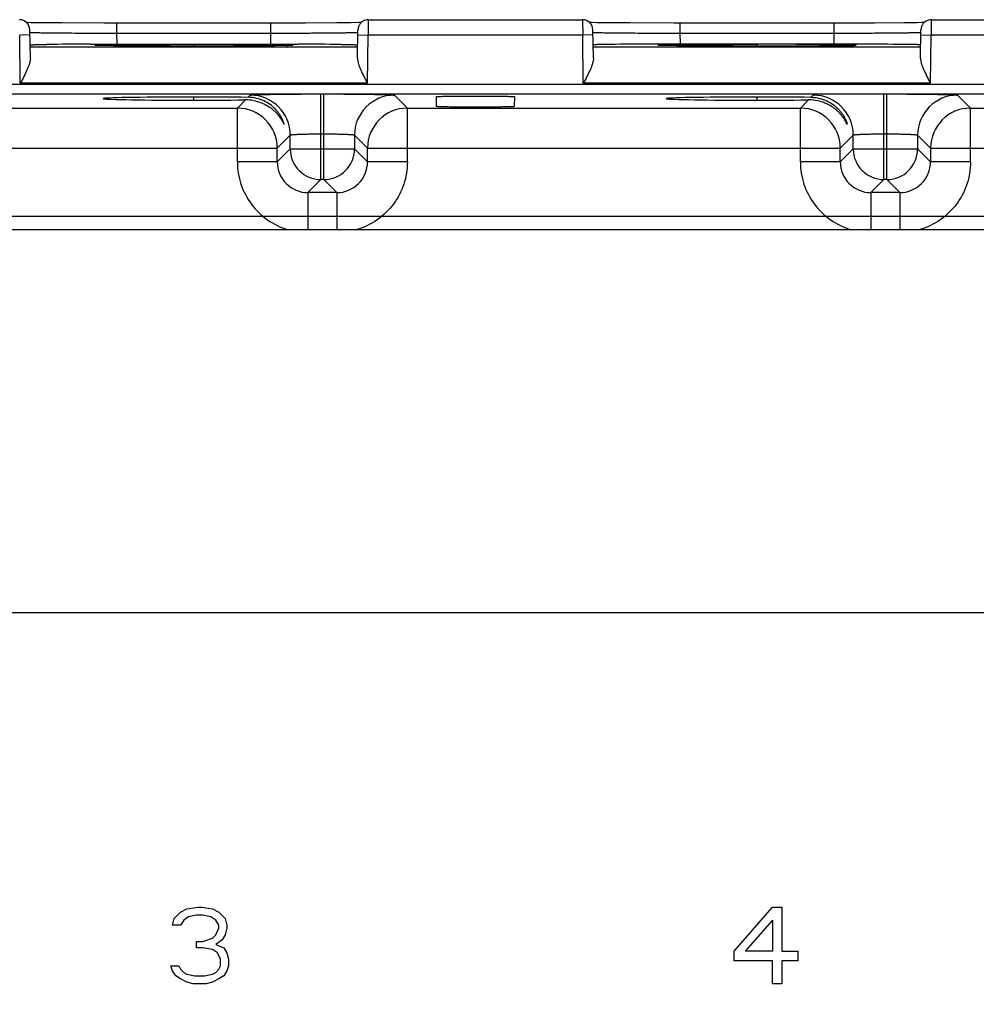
# Model space of a CAD drawing. Header units: inches. Extents: x 0 to 34, y 0 to 22.
# Tile 48 of 68: x 14.2 to 16.1, y 16.3 to 18.2. Entities that reach past the tile are written whole.
import ezdxf

# ---------------------------------------------------------------- set-up
doc = ezdxf.new("R2010")
doc.units = ezdxf.units.IN
doc.header["$LTSCALE"] = 1.87
doc.header["$MEASUREMENT"] = 0
doc.layers.get('0').update_dxf_attribs({"linetype": 'CONTINUOUS'})
doc.layers.add('DIMENSIONS', color=7, linetype='CONTINUOUS')
doc.styles.get("Standard").update_dxf_attribs({"font": 'txt', "width": 0.8})
doc.dimstyles.new('DIMSTYLE_1', dxfattribs={"dimtxt": 0.125, "dimasz": 0.18, "dimexe": 0.18, "dimexo": 0.0625, "dimgap": 0.09, "dimtad": 0, "dimtih": 1, "dimtoh": 1, "dimzin": 4, "dimdsep": 46, "dimtxsty": 'STANDARD', "dimblk": '_FILLED', "dimblk1": '_FILLED', "dimblk2": '_FILLED', "dimcen": 0.09, "dimadec": 0, "dimazin": 0, "dimtp": 0.01, "dimtm": 0.01, "dimtfac": 1, "dimtofl": 0, "dimtmove": 0, "dimatfit": 3, "dimldrblk": '_FILLED', "dimfxl": 1, "dimtolj": 1, "dimtzin": 4, "dimarcsym": 0})

# ---------------------------------------------------------------- blocks, each defined once
blk = doc.blocks.new('*D28')
at = {"layer": 'DIMENSIONS', "color": 2, "linetype": 'CONTINUOUS'}
blk.add_line((11.6309, 17.8466), (22.5948, 17.8466), dxfattribs=at)
at = {"layer": 'DIMENSIONS', "color": 2, "linetype": 'CONTINUOUS', "insert": (22.6573, 17.9091), "char_height": 0.125, "width": 1.125, "attachment_point": 1, "line_spacing_factor": 0.9}
blk.add_mtext('3.07{\\Ftxt.shx;\\W1.000000;\\H0.125000; }[77.9]', dxfattribs=at)
blk = doc.blocks.new('_FILLED')
at = {"color": 0, "linetype": 'BYBLOCK'}
blk.add_solid([(0, 0), (-1, 0.174), (-1, -0.174)], dxfattribs=at)

msp = doc.modelspace()

# ---------------------------------------------------------------- linework, layer by layer
at = {"color": 7, "linetype": 'CONTINUOUS'}
for p, q in [((14.2845, 18.2248), (14.2666, 18.225)), ((14.3265, 18.2244), (14.2845, 18.2248)), ((14.4085, 18.2242), (14.3265, 18.2244)), ((14.8021, 18.2243), (14.4085, 18.2242)), ((14.4338, 18.2045), (14.4338, 18.2242)), ((14.7346, 18.2045), (14.7346, 18.2242)), ((14.8634, 18.2246), (14.8021, 18.2243)), ((14.8913, 18.2249), (14.8634, 18.2246)), ((14.9057, 18.2251), (14.8913, 18.2249)), ((14.9117, 18.2252), (14.9057, 18.2251)), ((14.9247, 18.2308), (14.9245, 18.2008)), ((14.9247, 18.2308), (15.3437, 18.2308)), ((15.3437, 18.2308), (15.3439, 18.2008)), ((15.3619, 18.2251), (15.3566, 18.2252)), ((15.3719, 18.2249), (15.3619, 18.2251)), ((15.3916, 18.2247), (15.3719, 18.2249)), ((15.4367, 18.2244), (15.3916, 18.2247)), ((15.5218, 18.2242), (15.4367, 18.2244)), ((15.9139, 18.2243), (15.5218, 18.2242)), ((15.5338, 18.2242), (15.5338, 18.2045)), ((15.8346, 18.2242), (15.8346, 18.2045)), ((15.9714, 18.2247), (15.9139, 18.2243)), ((15.9966, 18.2249), (15.9714, 18.2247)), ((16.0057, 18.2251), (15.9966, 18.2249)), ((16.0117, 18.2252), (16.0057, 18.2251)), ((16.0247, 18.2308), (16.0245, 18.2008)), ((16.0247, 18.2308), (16.4437, 18.2308)), ((14.2647, 18.1559), (14.2637, 18.2112)), ((14.4342, 18.1831), (14.4338, 18.2045)), ((14.4338, 18.2045), (14.7346, 18.2045)), ((14.7342, 18.1831), (14.7346, 18.2045)), ((14.9037, 18.1559), (14.9047, 18.2112)), ((15.3647, 18.1559), (15.3637, 18.2112)), ((15.5338, 18.2045), (15.5342, 18.1831)), ((15.5338, 18.2045), (15.8346, 18.2045)), ((15.8346, 18.2045), (15.8342, 18.1831)), ((16.0037, 18.1559), (16.0047, 18.2112)), ((14.2639, 18.2012), (14.2439, 18.2008)), ((14.2447, 18.1069), (14.2439, 18.2008)), ((14.9045, 18.2012), (14.9245, 18.2008)), ((14.9237, 18.2008), (14.9229, 18.1069)), ((15.3439, 18.2008), (14.9237, 18.2008)), ((15.3639, 18.2012), (15.3439, 18.2008)), ((15.3447, 18.1069), (15.3439, 18.2008)), ((16.0045, 18.2012), (16.0245, 18.2008)), ((16.0237, 18.2008), (16.0229, 18.1069)), ((16.4439, 18.2008), (16.0237, 18.2008)), ((14.9041, 18.1769), (14.2643, 18.1769)), ((14.3815, 18.183), (14.3927, 18.183)), ((14.3927, 18.183), (14.4051, 18.1831)), ((14.4148, 18.1803), (14.4042, 18.1805)), ((14.4051, 18.1831), (14.4342, 18.1831)), ((14.4289, 18.1801), (14.4148, 18.1803)), ((14.4679, 18.1797), (14.4289, 18.1801)), ((14.4342, 18.1831), (14.7342, 18.1831)), ((14.5394, 18.1794), (14.4679, 18.1797)), ((14.6345, 18.1794), (14.5394, 18.1794)), ((14.5842, 18.1828), (14.5842, 18.1794)), ((14.7066, 18.1798), (14.6345, 18.1794)), ((14.7422, 18.1801), (14.7066, 18.1798)), ((14.7342, 18.1831), (14.7633, 18.1831)), ((14.7642, 18.1805), (14.7418, 18.1801)), ((14.7569, 18.1803), (14.7422, 18.1801)), ((14.7642, 18.1805), (14.7569, 18.1803)), ((14.7633, 18.1831), (14.776, 18.183)), ((14.7697, 18.1806), (14.7642, 18.1805)), ((14.7693, 18.1806), (14.7683, 18.1806)), ((14.776, 18.183), (14.7869, 18.183)), ((16.0041, 18.1769), (15.3643, 18.1769)), ((15.4927, 18.183), (15.4816, 18.183)), ((15.5051, 18.1831), (15.4927, 18.183)), ((15.5148, 18.1803), (15.5042, 18.1805)), ((15.5342, 18.1831), (15.5051, 18.1831)), ((15.5344, 18.18), (15.5148, 18.1803)), ((15.8342, 18.1831), (15.5342, 18.1831)), ((15.5679, 18.1797), (15.5344, 18.18)), ((15.6394, 18.1794), (15.5679, 18.1797)), ((15.7345, 18.1794), (15.6394, 18.1794)), ((15.6842, 18.1828), (15.6842, 18.1794)), ((15.8066, 18.1798), (15.7345, 18.1794)), ((15.8422, 18.1801), (15.8066, 18.1798)), ((15.8633, 18.1831), (15.8342, 18.1831)), ((15.8646, 18.1817), (15.8414, 18.1821)), ((15.8414, 18.1801), (15.8681, 18.1805)), ((15.8569, 18.1803), (15.8422, 18.1801)), ((15.8642, 18.1805), (15.8569, 18.1803)), ((15.876, 18.183), (15.8633, 18.1831)), ((15.8697, 18.1806), (15.8642, 18.1805)), ((15.8681, 18.1805), (15.8691, 18.1806)), ((15.8867, 18.183), (15.876, 18.183)), ((11.9519, 18.1048), (20.5329, 18.1048)), ((14.9229, 18.1069), (14.2447, 18.1069)), ((16.0229, 18.1069), (15.3447, 18.1069)), ((11.9519, 18.0858), (20.5329, 18.0858)), ((14.5842, 18.0735), (14.5842, 18.0797)), ((14.6852, 18.0741), (14.6691, 18.0579)), ((14.6944, 18.0833), (14.6902, 18.0791)), ((14.8324, 17.9183), (14.8324, 18.0857)), ((14.838, 17.9183), (14.838, 18.0857)), ((15.0013, 18.0579), (14.976, 18.0833)), ((15.0582, 18.0612), (15.058, 18.0804)), ((15.2104, 18.0804), (15.2102, 18.0612)), ((15.6842, 18.0797), (15.6842, 18.0735)), ((15.7852, 18.0741), (15.7691, 18.0579)), ((15.7944, 18.0833), (15.7902, 18.0791)), ((15.9324, 17.9183), (15.9324, 18.0857)), ((15.938, 17.9183), (15.938, 18.0857)), ((16.1013, 18.0579), (16.076, 18.0833)), ((13.9013, 18.0579), (14.6691, 18.0579)), ((14.6691, 17.9529), (14.6691, 18.0579)), ((15.0013, 17.9529), (15.0013, 18.0579)), ((15.0013, 18.0579), (15.7691, 18.0579)), ((15.7691, 17.9529), (15.7691, 18.0579)), ((16.1013, 18.0579), (16.8691, 18.0579)), ((16.1013, 17.9529), (16.1013, 18.0579)), ((14.747, 17.98), (14.7724, 18.0053)), ((14.7724, 17.9783), (14.7724, 18.0053)), ((14.8324, 18.0077), (14.838, 18.0077)), ((14.898, 18.0053), (14.898, 17.9783)), ((14.898, 18.0053), (14.9233, 17.98)), ((15.847, 17.98), (15.8724, 18.0053)), ((15.8724, 17.9783), (15.8724, 18.0053)), ((15.9324, 18.0077), (15.938, 18.0077)), ((15.998, 18.0053), (15.998, 17.9783)), ((15.998, 18.0053), (16.0233, 17.98)), ((13.8233, 17.98), (14.747, 17.98)), ((14.747, 17.9529), (14.747, 17.98)), ((14.7724, 17.9783), (14.747, 17.9529)), ((14.7724, 17.9783), (14.898, 17.9783)), ((14.9233, 17.9529), (14.898, 17.9783)), ((14.9233, 17.9529), (14.9233, 17.98)), ((14.9233, 17.98), (15.847, 17.98)), ((15.847, 17.9529), (15.847, 17.98)), ((15.8724, 17.9783), (15.847, 17.9529)), ((15.8724, 17.9783), (15.998, 17.9783)), ((16.0233, 17.9529), (15.998, 17.9783)), ((16.0233, 17.98), (16.947, 17.98)), ((16.0233, 17.98), (16.0233, 17.9529)), ((14.747, 17.9529), (14.6691, 17.9529)), ((15.0013, 17.9529), (14.9233, 17.9529)), ((15.847, 17.9529), (15.7691, 17.9529)), ((16.1013, 17.9529), (16.0233, 17.9529)), ((14.807, 17.8929), (14.8324, 17.9183)), ((14.838, 17.9183), (14.8324, 17.9183)), ((14.838, 17.9183), (14.8633, 17.8929)), ((15.907, 17.8929), (15.9324, 17.9183)), ((15.938, 17.9183), (15.9324, 17.9183)), ((15.938, 17.9183), (15.9633, 17.8929)), ((14.807, 17.8929), (14.807, 17.8206)), ((14.8633, 17.8929), (14.807, 17.8929)), ((14.8633, 17.8929), (14.8633, 17.8206)), ((15.9633, 17.8929), (15.907, 17.8929)), ((15.907, 17.8929), (15.907, 17.8206)), ((15.9633, 17.8929), (15.9633, 17.8206)), ((12.1231, 17.8206), (20.3656, 17.8206)), ((12.1231, 17.0726), (20.3656, 17.0726)), ((14.5581, 16.487), (14.5706, 16.4934)), ((14.5706, 16.4934), (14.5925, 16.4966)), ((14.5925, 16.4966), (14.5988, 16.4966)), ((14.5988, 16.4966), (14.6206, 16.4934)), ((14.6206, 16.4934), (14.6331, 16.487)), ((15.6394, 16.4104), (15.7144, 16.4966)), ((15.7144, 16.4966), (15.7331, 16.4966)), ((15.7331, 16.4966), (15.7331, 16.4104)), ((14.5425, 16.4615), (14.5456, 16.4743)), ((14.5456, 16.4743), (14.5581, 16.487)), ((14.5738, 16.4774), (14.5644, 16.4711)), ((14.5894, 16.4806), (14.5738, 16.4774)), ((14.6019, 16.4806), (14.5894, 16.4806)), ((14.6175, 16.4774), (14.6019, 16.4806)), ((14.6269, 16.4711), (14.6175, 16.4774)), ((14.6331, 16.487), (14.6456, 16.4743)), ((14.6456, 16.4743), (14.6488, 16.4615)), ((14.5581, 16.4615), (14.5425, 16.4615)), ((14.5644, 16.4711), (14.5581, 16.4615)), ((14.6331, 16.4615), (14.6269, 16.4711)), ((14.6269, 16.4423), (14.6331, 16.4551)), ((14.6331, 16.4551), (14.6331, 16.4615)), ((14.6488, 16.4551), (14.6456, 16.4423)), ((14.6488, 16.4615), (14.6488, 16.4551)), ((15.7144, 16.4711), (15.6613, 16.4104)), ((15.7144, 16.4711), (15.7144, 16.4104)), ((14.6019, 16.4296), (14.6206, 16.436)), ((14.6206, 16.436), (14.6269, 16.4423)), ((14.6456, 16.4423), (14.6394, 16.4328)), ((14.5894, 16.4296), (14.6019, 16.4296)), ((14.5894, 16.4168), (14.5894, 16.4296)), ((14.6019, 16.4168), (14.5894, 16.4168)), ((14.6206, 16.4136), (14.6019, 16.4168)), ((14.6394, 16.4328), (14.6269, 16.4232)), ((14.6269, 16.4232), (14.6425, 16.4168)), ((14.6425, 16.4168), (14.6488, 16.4072)), ((14.63, 16.4072), (14.6206, 16.4136)), ((14.6363, 16.3945), (14.63, 16.4072)), ((14.6363, 16.3817), (14.6363, 16.3945)), ((14.6488, 16.4072), (14.6519, 16.3945)), ((14.6519, 16.3945), (14.6519, 16.3817)), ((15.6394, 16.3913), (15.6394, 16.4104)), ((15.7144, 16.4104), (15.6613, 16.4104)), ((15.7331, 16.4104), (15.7644, 16.4104)), ((15.7644, 16.4104), (15.7644, 16.3913)), ((14.5394, 16.3817), (14.555, 16.3817)), ((14.5425, 16.3721), (14.5394, 16.3817)), ((14.555, 16.3817), (14.5581, 16.3753)), ((14.5581, 16.3753), (14.5644, 16.3689)), ((14.6269, 16.3689), (14.6331, 16.3753)), ((14.6331, 16.3753), (14.6363, 16.3817)), ((14.6519, 16.3817), (14.6488, 16.3721)), ((15.7144, 16.3913), (15.6394, 16.3913)), ((15.7144, 16.3466), (15.7144, 16.3913)), ((15.7644, 16.3913), (15.7331, 16.3913)), ((15.7331, 16.3913), (15.7331, 16.3466)), ((14.5488, 16.3625), (14.5425, 16.3721)), ((14.5581, 16.3562), (14.5488, 16.3625)), ((14.5706, 16.3498), (14.5581, 16.3562)), ((14.5644, 16.3689), (14.5706, 16.3657)), ((14.5706, 16.3657), (14.5863, 16.3625)), ((14.5863, 16.3625), (14.605, 16.3625)), ((14.605, 16.3625), (14.6206, 16.3657)), ((14.6206, 16.3657), (14.6269, 16.3689)), ((14.6331, 16.3562), (14.6206, 16.3498)), ((14.6425, 16.3625), (14.6331, 16.3562)), ((14.6488, 16.3721), (14.6425, 16.3625)), ((14.5831, 16.3466), (14.5706, 16.3498)), ((14.6081, 16.3466), (14.5831, 16.3466)), ((14.6206, 16.3498), (14.6081, 16.3466)), ((15.7331, 16.3466), (15.7144, 16.3466))]:
    msp.add_line(p, q, dxfattribs=at)
for points in [[(14.2666, 18.225), (14.2578, 18.2252), (14.2566, 18.2252)], [(14.4042, 18.1805), (14.399, 18.1806), (14.397, 18.1807), (14.3953, 18.1807), (14.394, 18.1808), (14.3932, 18.1808), (14.3931, 18.1808)], [(14.7757, 18.1809), (14.7757, 18.1809), (14.7754, 18.1808), (14.7746, 18.1808), (14.7734, 18.1807), (14.7717, 18.1807), (14.7697, 18.1806)], [(15.5042, 18.1805), (15.499, 18.1806), (15.497, 18.1807), (15.4953, 18.1807), (15.494, 18.1808), (15.4932, 18.1808), (15.4931, 18.1808)], [(15.8757, 18.1809), (15.8757, 18.1809), (15.8754, 18.1808), (15.8746, 18.1808), (15.8734, 18.1807), (15.8717, 18.1807), (15.8697, 18.1806)]]:
    msp.add_lwpolyline(points, dxfattribs=at)
for centre, radius, start, end in [((14.2437, 18.2108), 0.02, 1.0002, 90.0017), ((15.3437, 18.2108), 0.02, 1.0002, 90.0017), ((14.402, 8.2621), 9.9209, 90.11877, 90.60834), ((14.5847, 39.4283), 21.2489, 269.99854, 270.16217), ((14.6057, 32.8832), 14.7038, 270.15272, 270.36597), ((14.6588, 25.1457), 6.9661, 270.33544, 270.68214), ((14.7462, 19.0137), 0.8335, 271.2399, 271.5226), ((14.7664, 8.2632), 9.9198, 89.3916, 89.88122), ((15.5021, 8.2598), 9.9233, 90.11802, 90.60865), ((15.6827, 40.8939), 22.7145, 270.00373, 270.15448), ((15.7, 34.1442), 15.9648, 270.1576, 270.35276), ((15.7466, 26.518), 8.3385, 270.35518, 270.65103), ((15.8663, 8.2597), 9.9233, 89.39135, 89.88198), ((14.6861, 17.9927), 0.0813, 79.662, 90.6881), ((14.6944, 18.0053), 0.078, 0.0214, 89.9789), ((14.976, 18.0053), 0.078, 90.021, 179.979), ((15.7861, 17.993), 0.0811, 87.3648, 90.6921), ((15.7944, 18.0053), 0.078, 0.0214, 89.9789), ((16.076, 18.0053), 0.078, 90.021, 179.979), ((14.669, 17.9799), 0.078, 0.0954, 89.9804), ((15.0014, 17.9799), 0.078, 90.021, 179.979), ((15.769, 17.9799), 0.078, 0.0954, 89.9804), ((16.1014, 17.9799), 0.078, 90.021, 179.979), ((14.8324, 17.9783), 0.06, 180.0209, 269.979), ((14.838, 17.9783), 0.06, 270.0209, 359.979), ((15.9324, 17.9783), 0.06, 180.0209, 269.979), ((15.938, 17.9783), 0.06, 270.0209, 359.979), ((14.807, 17.9529), 0.06, 179.9647, 270.0353), ((14.8634, 17.9529), 0.06, 269.9657, 0.0343), ((15.907, 17.9529), 0.06, 179.9647, 270.0353), ((15.9634, 17.9529), 0.06, 269.9657, 0.0343)]:
    msp.add_arc(centre, radius, start, end, dxfattribs=at)
for centre in [(14.5842, 18.0766), (15.6842, 18.0766)]:
    msp.add_ellipse(centre, major_axis=(0.1771, 0), ratio=0.017455, start_param=0.92934, end_param=5.318939, dxfattribs=at)
for points, knots in [([(14.9247, 18.2308), (14.9213, 18.2308), (14.9143, 18.229), (14.9092, 18.224), (14.9075, 18.221)], [0, 0, 0, 0, 0.500004, 1, 1, 1, 1]), ([(16.0247, 18.2308), (16.0213, 18.2308), (16.0143, 18.229), (16.0092, 18.224), (16.0075, 18.221)], [0, 0, 0, 0, 0.500004, 1, 1, 1, 1]), ([(14.2638, 18.2062), (14.2638, 18.2061), (14.2639, 18.2061), (14.2639, 18.2061), (14.2641, 18.2061), (14.2645, 18.206), (14.2651, 18.206), (14.266, 18.2059), (14.2672, 18.2059), (14.2686, 18.2058), (14.2703, 18.2058), (14.2715, 18.2058), (14.2721, 18.2057)], [0, 0, 0, 0, 0.005016, 0.017296, 0.037297, 0.065075, 0.14396, 0.253854, 0.394589, 0.565985, 0.767852, 1, 1, 1, 1]), ([(14.2721, 18.2057), (14.2755, 18.2056), (14.2836, 18.2055), (14.3042, 18.2052), (14.3371, 18.2049), (14.383, 18.2046), (14.4163, 18.2045), (14.4338, 18.2045)], [0, 0, 0, 0, 0.063186, 0.149393, 0.382026, 0.675124, 1, 1, 1, 1]), ([(14.7346, 18.2045), (14.7455, 18.2045), (14.7671, 18.2046), (14.7983, 18.2047), (14.8231, 18.2049), (14.8414, 18.205), (14.8537, 18.2051), (14.8648, 18.2052), (14.8747, 18.2054), (14.8833, 18.2055), (14.8896, 18.2056), (14.894, 18.2057), (14.8966, 18.2057), (14.8989, 18.2058), (14.9008, 18.2059), (14.9023, 18.2059), (14.9033, 18.206), (14.9039, 18.206), (14.9042, 18.2061), (14.9044, 18.2061), (14.9046, 18.2061), (14.9046, 18.2061)], [0, 0, 0, 0, 0.193338, 0.379742, 0.551557, 0.630009, 0.702509, 0.768388, 0.82698, 0.87771, 0.920145, 0.938123, 0.95387, 0.967346, 0.978528, 0.987399, 0.993942, 0.996336, 0.998143, 0.999362, 1, 1, 1, 1]), ([(14.9075, 18.221), (14.907, 18.2203), (14.9055, 18.2172), (14.9047, 18.2137), (14.9047, 18.2112)], [0, 0, 0, 0, 0.251788, 1, 1, 1, 1]), ([(15.3638, 18.2062), (15.3638, 18.2061), (15.3639, 18.2061), (15.3639, 18.2061), (15.3641, 18.2061), (15.3645, 18.206), (15.3651, 18.206), (15.366, 18.2059), (15.3672, 18.2059), (15.3686, 18.2058), (15.3703, 18.2058), (15.3715, 18.2058), (15.3721, 18.2057)], [0, 0, 0, 0, 0.005016, 0.017296, 0.037297, 0.065075, 0.14396, 0.253854, 0.394589, 0.565985, 0.767852, 1, 1, 1, 1]), ([(15.3721, 18.2057), (15.3755, 18.2056), (15.3836, 18.2055), (15.4042, 18.2052), (15.4371, 18.2049), (15.483, 18.2046), (15.5163, 18.2045), (15.5338, 18.2045)], [0, 0, 0, 0, 0.063186, 0.149393, 0.382026, 0.675124, 1, 1, 1, 1]), ([(15.8346, 18.2045), (15.8455, 18.2045), (15.8671, 18.2046), (15.8983, 18.2047), (15.9231, 18.2049), (15.9414, 18.205), (15.9537, 18.2051), (15.9648, 18.2052), (15.9747, 18.2054), (15.9833, 18.2055), (15.9896, 18.2056), (15.994, 18.2057), (15.9966, 18.2057), (15.9989, 18.2058), (16.0008, 18.2059), (16.0023, 18.2059), (16.0033, 18.206), (16.0039, 18.206), (16.0042, 18.2061), (16.0044, 18.2061), (16.0046, 18.2061), (16.0046, 18.2061)], [0, 0, 0, 0, 0.193338, 0.379742, 0.551557, 0.630009, 0.702509, 0.768388, 0.82698, 0.87771, 0.920145, 0.938123, 0.95387, 0.967346, 0.978528, 0.987399, 0.993942, 0.996336, 0.998143, 0.999362, 1, 1, 1, 1]), ([(16.0075, 18.221), (16.007, 18.2203), (16.0055, 18.2172), (16.0047, 18.2137), (16.0047, 18.2112)], [0, 0, 0, 0, 0.251788, 1, 1, 1, 1]), ([(14.2643, 18.1816), (14.2643, 18.1816), (14.2643, 18.1816), (14.2644, 18.1817), (14.2646, 18.1817), (14.2649, 18.1817), (14.2655, 18.1818), (14.2664, 18.1818), (14.2676, 18.1819), (14.269, 18.182), (14.2707, 18.182), (14.2734, 18.1821), (14.2775, 18.1822), (14.2831, 18.1823), (14.2896, 18.1824), (14.2942, 18.1825), (14.2967, 18.1825)], [0, 0, 0, 0, 0.001334, 0.004465, 0.009551, 0.016617, 0.036705, 0.064732, 0.100677, 0.144513, 0.196212, 0.255745, 0.398031, 0.570318, 0.771382, 1, 1, 1, 1]), ([(14.5842, 18.1794), (14.5764, 18.1794), (14.5608, 18.1794), (14.5378, 18.1794), (14.5155, 18.1795), (14.4941, 18.1796), (14.4741, 18.1797), (14.4558, 18.1798), (14.4393, 18.1799), (14.425, 18.1801), (14.4144, 18.1803), (14.4072, 18.1804), (14.4028, 18.1805), (14.3991, 18.1806), (14.3964, 18.1807), (14.3946, 18.1807), (14.3934, 18.1808), (14.3925, 18.1808), (14.3918, 18.1809), (14.3913, 18.1809), (14.3909, 18.181), (14.3908, 18.181), (14.3906, 18.181), (14.3905, 18.181), (14.3905, 18.1811), (14.3905, 18.1811), (14.3906, 18.1811), (14.3907, 18.1811), (14.3908, 18.1812), (14.3911, 18.1812), (14.3915, 18.1813), (14.3925, 18.1813), (14.3943, 18.1814), (14.3982, 18.1816), (14.4014, 18.1816), (14.4039, 18.1817)], [0, 0, 0, 0, 0.113157, 0.224966, 0.333464, 0.436922, 0.533901, 0.623002, 0.702956, 0.772552, 0.830719, 0.855268, 0.876667, 0.894822, 0.909661, 0.915826, 0.921149, 0.925627, 0.929255, 0.932031, 0.933099, 0.933953, 0.934594, 0.935025, 0.935257, 0.935383, 0.935652, 0.936124, 0.936807, 0.937702, 0.940135, 0.94342, 0.952539, 0.965032, 1, 1, 1, 1]), ([(14.4039, 18.1817), (14.4135, 18.1819), (14.4372, 18.1822), (14.4783, 18.1825), (14.5288, 18.1827), (14.5652, 18.1828), (14.5842, 18.1828)], [0, 0, 0, 0, 0.160066, 0.394776, 0.683334, 1, 1, 1, 1]), ([(14.5842, 18.1828), (14.6136, 18.1828), (14.6556, 18.1827), (14.7079, 18.1824), (14.7308, 18.1822), (14.7411, 18.1821)], [0, 0, 0, 0, 0.561517, 0.802982, 1, 1, 1, 1]), ([(14.7411, 18.1821), (14.7432, 18.182), (14.7473, 18.182), (14.753, 18.1819), (14.7582, 18.1818), (14.7628, 18.1817), (14.7668, 18.1816), (14.7702, 18.1816), (14.7726, 18.1815), (14.7743, 18.1814), (14.7752, 18.1814), (14.7761, 18.1813), (14.7768, 18.1813), (14.7772, 18.1812), (14.7775, 18.1812), (14.7777, 18.1812), (14.7778, 18.1811), (14.7778, 18.1811), (14.7779, 18.1811), (14.7779, 18.181), (14.7778, 18.181), (14.7777, 18.181), (14.7776, 18.181), (14.7774, 18.1809), (14.7769, 18.1809), (14.776, 18.1808), (14.7744, 18.1808), (14.7721, 18.1807), (14.7703, 18.1806), (14.7693, 18.1806)], [0, 0, 0, 0, 0.138683, 0.265334, 0.379581, 0.481056, 0.569388, 0.644218, 0.705318, 0.730678, 0.752557, 0.770939, 0.785811, 0.79716, 0.801511, 0.804981, 0.807573, 0.8093, 0.810219, 0.810778, 0.811957, 0.813974, 0.81686, 0.820625, 0.830799, 0.844496, 0.88242, 0.934294, 1, 1, 1, 1]), ([(14.8717, 18.1825), (14.8742, 18.1825), (14.8788, 18.1824), (14.8853, 18.1823), (14.8909, 18.1822), (14.895, 18.1821), (14.8977, 18.182), (14.8994, 18.182), (14.9008, 18.1819), (14.902, 18.1818), (14.9029, 18.1818), (14.9035, 18.1817), (14.9038, 18.1817), (14.904, 18.1817), (14.9041, 18.1816), (14.9042, 18.1816), (14.9042, 18.1816)], [0, 0, 0, 0, 0.228261, 0.429009, 0.601092, 0.743355, 0.802961, 0.854779, 0.898763, 0.934867, 0.963046, 0.983264, 0.99038, 0.995505, 0.99866, 1, 1, 1, 1]), ([(15.3967, 18.1825), (15.3942, 18.1825), (15.3896, 18.1824), (15.383, 18.1823), (15.3775, 18.1822), (15.3734, 18.1821), (15.3707, 18.182), (15.369, 18.182), (15.3676, 18.1819), (15.3664, 18.1818), (15.3655, 18.1818), (15.3649, 18.1817), (15.3646, 18.1817), (15.3644, 18.1817), (15.3643, 18.1816), (15.3643, 18.1816), (15.3643, 18.1816)], [0, 0, 0, 0, 0.228594, 0.429629, 0.601893, 0.744174, 0.803713, 0.855423, 0.899273, 0.935232, 0.963272, 0.983372, 0.990442, 0.995531, 0.998665, 1, 1, 1, 1]), ([(15.6842, 18.1794), (15.6764, 18.1794), (15.6608, 18.1794), (15.6378, 18.1794), (15.6155, 18.1795), (15.5941, 18.1796), (15.5741, 18.1797), (15.5558, 18.1798), (15.5393, 18.1799), (15.525, 18.1801), (15.5144, 18.1803), (15.5072, 18.1804), (15.5028, 18.1805), (15.4991, 18.1806), (15.4964, 18.1807), (15.4946, 18.1807), (15.4934, 18.1808), (15.4925, 18.1808), (15.4918, 18.1809), (15.4913, 18.1809), (15.4909, 18.181), (15.4908, 18.181), (15.4906, 18.181), (15.4905, 18.181), (15.4905, 18.1811), (15.4905, 18.1811), (15.4906, 18.1811), (15.4907, 18.1811), (15.4908, 18.1812), (15.4911, 18.1812), (15.4915, 18.1813), (15.4925, 18.1813), (15.4943, 18.1814), (15.4982, 18.1816), (15.5014, 18.1816), (15.5039, 18.1817)], [0, 0, 0, 0, 0.113157, 0.224966, 0.333464, 0.436922, 0.533901, 0.623002, 0.702956, 0.772552, 0.830719, 0.855268, 0.876667, 0.894822, 0.909661, 0.915826, 0.921149, 0.925627, 0.929255, 0.932031, 0.933099, 0.933953, 0.934594, 0.935025, 0.935257, 0.935383, 0.935652, 0.936124, 0.936807, 0.937702, 0.940135, 0.94342, 0.952539, 0.965032, 1, 1, 1, 1]), ([(15.5039, 18.1817), (15.5135, 18.1819), (15.5372, 18.1822), (15.5783, 18.1825), (15.6288, 18.1827), (15.6652, 18.1828), (15.6842, 18.1828)], [0, 0, 0, 0, 0.160066, 0.394776, 0.683334, 1, 1, 1, 1]), ([(15.8414, 18.1821), (15.8311, 18.1822), (15.8081, 18.1824), (15.7557, 18.1827), (15.7136, 18.1828), (15.6842, 18.1828)], [0, 0, 0, 0, 0.196733, 0.438143, 1, 1, 1, 1]), ([(15.8691, 18.1806), (15.8698, 18.1806), (15.8712, 18.1806), (15.8732, 18.1807), (15.8748, 18.1808), (15.876, 18.1808), (15.877, 18.1809), (15.8775, 18.181), (15.8778, 18.181), (15.8779, 18.181), (15.8779, 18.1811), (15.8779, 18.1811), (15.8779, 18.1811), (15.8778, 18.1811), (15.8777, 18.1811), (15.8776, 18.1812), (15.8773, 18.1812), (15.8769, 18.1812), (15.8763, 18.1813), (15.8752, 18.1814), (15.8738, 18.1814), (15.8719, 18.1815), (15.8698, 18.1816), (15.8673, 18.1816), (15.8655, 18.1817), (15.8646, 18.1817)], [0, 0, 0, 0, 0.102386, 0.189724, 0.261916, 0.318865, 0.360483, 0.386705, 0.394062, 0.396334, 0.397735, 0.398556, 0.399699, 0.401661, 0.404543, 0.413154, 0.425607, 0.441911, 0.462062, 0.513874, 0.580959, 0.663224, 0.760569, 0.872892, 1, 1, 1, 1]), ([(16.0042, 18.1816), (16.0042, 18.1816), (16.0041, 18.1816), (16.004, 18.1817), (16.0038, 18.1817), (16.0035, 18.1817), (16.0029, 18.1818), (16.002, 18.1818), (16.0008, 18.1819), (15.9994, 18.182), (15.9977, 18.182), (15.995, 18.1821), (15.9909, 18.1822), (15.9853, 18.1823), (15.9788, 18.1824), (15.9742, 18.1825), (15.9717, 18.1825)], [0, 0, 0, 0, 0.001341, 0.004499, 0.009627, 0.016748, 0.036978, 0.065172, 0.101291, 0.145288, 0.197118, 0.256731, 0.398989, 0.571047, 0.771765, 1, 1, 1, 1]), ([(14.2647, 18.1559), (14.2647, 18.1541), (14.2643, 18.1503), (14.2628, 18.1445), (14.2607, 18.1385), (14.2572, 18.1302), (14.2521, 18.1196), (14.2477, 18.1112), (14.2455, 18.1069)], [0, 0, 0, 0, 0.102673, 0.21564, 0.336353, 0.462749, 0.72757, 1, 1, 1, 1]), ([(14.9037, 18.1559), (14.9037, 18.1541), (14.9041, 18.1503), (14.9056, 18.1445), (14.9077, 18.1385), (14.9112, 18.1302), (14.9163, 18.1196), (14.9207, 18.1112), (14.9229, 18.1069)], [0, 0, 0, 0, 0.102673, 0.215635, 0.336335, 0.462732, 0.727565, 1, 1, 1, 1]), ([(15.3647, 18.1559), (15.3647, 18.1541), (15.3643, 18.1503), (15.3628, 18.1445), (15.3607, 18.1385), (15.3572, 18.1302), (15.3521, 18.1196), (15.3477, 18.1112), (15.3455, 18.1069)], [0, 0, 0, 0, 0.102673, 0.21564, 0.336353, 0.462749, 0.72757, 1, 1, 1, 1]), ([(16.0037, 18.1559), (16.0037, 18.1541), (16.0041, 18.1503), (16.0056, 18.1445), (16.0077, 18.1385), (16.0112, 18.1302), (16.0163, 18.1196), (16.0207, 18.1112), (16.0229, 18.1069)], [0, 0, 0, 0, 0.102673, 0.215635, 0.336335, 0.462732, 0.727565, 1, 1, 1, 1]), ([(14.7605, 18.0267), (14.7605, 18.0269), (14.7604, 18.0274), (14.7601, 18.0282), (14.7598, 18.0294), (14.7592, 18.0309), (14.7586, 18.0326), (14.7575, 18.0352), (14.7558, 18.0388), (14.7533, 18.0432), (14.7503, 18.0477), (14.7468, 18.0523), (14.7412, 18.0583), (14.7329, 18.0655), (14.7208, 18.0726), (14.7063, 18.0777), (14.6957, 18.079), (14.6902, 18.0791)], [0, 0, 0, 0, 0.005571, 0.015489, 0.029221, 0.046173, 0.065821, 0.08774, 0.1368, 0.191127, 0.249446, 0.311035, 0.375524, 0.512615, 0.661174, 0.822885, 1, 1, 1, 1]), ([(14.6944, 18.0833), (14.6945, 18.0834), (14.6948, 18.0835), (14.6955, 18.0836), (14.6964, 18.0837), (14.6976, 18.0838), (14.6992, 18.0839), (14.7019, 18.0841), (14.706, 18.0843), (14.7119, 18.0845), (14.7189, 18.0847), (14.7269, 18.0848), (14.736, 18.085), (14.746, 18.0852), (14.7608, 18.0853), (14.7808, 18.0855), (14.8061, 18.0857), (14.8235, 18.0857), (14.8324, 18.0857)], [0, 0, 0, 0, 0.002438, 0.007006, 0.01377, 0.022758, 0.033995, 0.047499, 0.081331, 0.123941, 0.17483, 0.233491, 0.299339, 0.371731, 0.45002, 0.621408, 0.807264, 1, 1, 1, 1]), ([(14.7007, 18.0727), (14.7055, 18.0719), (14.7144, 18.0694), (14.7264, 18.0638), (14.7351, 18.0579), (14.7411, 18.0528), (14.745, 18.0489), (14.7485, 18.045), (14.7515, 18.0411), (14.7537, 18.0379), (14.7553, 18.0355), (14.7563, 18.0338), (14.7572, 18.0321), (14.7581, 18.0307), (14.7588, 18.0294), (14.7593, 18.0284), (14.7596, 18.0278), (14.7598, 18.0274), (14.76, 18.0271), (14.7602, 18.0268), (14.7603, 18.0267), (14.7604, 18.0266), (14.7605, 18.0266), (14.7605, 18.0267), (14.7605, 18.0267)], [0, 0, 0, 0, 0.183192, 0.352058, 0.507979, 0.58133, 0.651551, 0.718429, 0.781579, 0.840282, 0.867604, 0.893342, 0.917195, 0.93879, 0.957743, 0.973629, 0.98026, 0.985929, 0.990573, 0.994132, 0.996577, 0.997962, 0.998677, 1, 1, 1, 1]), ([(14.838, 18.0857), (14.8468, 18.0857), (14.8643, 18.0857), (14.8896, 18.0855), (14.9096, 18.0853), (14.9244, 18.0852), (14.9344, 18.085), (14.9435, 18.0848), (14.9515, 18.0847), (14.9585, 18.0845), (14.9644, 18.0843), (14.9685, 18.0841), (14.9712, 18.0839), (14.9728, 18.0838), (14.974, 18.0837), (14.9749, 18.0836), (14.9755, 18.0835), (14.9759, 18.0834), (14.976, 18.0833)], [0, 0, 0, 0, 0.192733, 0.378587, 0.549974, 0.628263, 0.700655, 0.766502, 0.825162, 0.87605, 0.918659, 0.952492, 0.965997, 0.977234, 0.986224, 0.992989, 0.99756, 1, 1, 1, 1]), ([(15.0581, 18.0804), (15.0581, 18.0804), (15.0583, 18.0805), (15.0585, 18.0805), (15.059, 18.0806), (15.0596, 18.0807), (15.0604, 18.0807), (15.0613, 18.0808), (15.0625, 18.0809), (15.0644, 18.0809), (15.0672, 18.081), (15.071, 18.0811), (15.0755, 18.0812), (15.0805, 18.0813), (15.086, 18.0814), (15.0943, 18.0815), (15.1054, 18.0816), (15.1195, 18.0817), (15.1342, 18.0817), (15.1489, 18.0817), (15.163, 18.0816), (15.1741, 18.0815), (15.1823, 18.0814), (15.1879, 18.0813), (15.1929, 18.0812), (15.1974, 18.0811), (15.2012, 18.081), (15.204, 18.0809), (15.2059, 18.0809), (15.207, 18.0808), (15.208, 18.0807), (15.2088, 18.0807), (15.2094, 18.0806), (15.2099, 18.0805), (15.2101, 18.0805), (15.2103, 18.0804), (15.2103, 18.0804)], [0, 0, 0, 0, 0.000703, 0.002467, 0.005368, 0.009423, 0.014641, 0.02103, 0.028596, 0.037345, 0.058355, 0.08377, 0.113218, 0.146327, 0.182731, 0.22209, 0.30834, 0.402205, 0.499978, 0.597745, 0.691599, 0.77786, 0.817232, 0.85365, 0.88677, 0.916223, 0.941638, 0.962645, 0.971393, 0.97896, 0.98535, 0.990571, 0.994628, 0.997531, 0.999296, 1, 1, 1, 1]), ([(15.8605, 18.0267), (15.8605, 18.0267), (15.8605, 18.0266), (15.8604, 18.0266), (15.8604, 18.0266), (15.8603, 18.0266), (15.8602, 18.0267), (15.8601, 18.0269), (15.8599, 18.0272), (15.8597, 18.0276), (15.8595, 18.028), (15.8591, 18.0288), (15.8585, 18.0299), (15.8576, 18.0314), (15.8567, 18.0331), (15.8556, 18.035), (15.8544, 18.0369), (15.8525, 18.0397), (15.8499, 18.0432), (15.8464, 18.0475), (15.8422, 18.0517), (15.8376, 18.0558), (15.8324, 18.0597), (15.8267, 18.0634), (15.8181, 18.0678), (15.8059, 18.0722), (15.7954, 18.0737), (15.7899, 18.074)], [0, 0, 0, 0, 0.001248, 0.001598, 0.002009, 0.002638, 0.003536, 0.006196, 0.010011, 0.014924, 0.020865, 0.027763, 0.044134, 0.063503, 0.085415, 0.109429, 0.135165, 0.162405, 0.220671, 0.283098, 0.349143, 0.418488, 0.491052, 0.566877, 0.64605, 0.815058, 1, 1, 1, 1]), ([(15.7902, 18.0791), (15.7957, 18.079), (15.8063, 18.0777), (15.8208, 18.0726), (15.8329, 18.0655), (15.8412, 18.0584), (15.8467, 18.0523), (15.8503, 18.0477), (15.8533, 18.0432), (15.8558, 18.0388), (15.8575, 18.0353), (15.8586, 18.0326), (15.8592, 18.0309), (15.8598, 18.0295), (15.8601, 18.0282), (15.8604, 18.0274), (15.8605, 18.0269), (15.8605, 18.0267)], [0, 0, 0, 0, 0.177091, 0.338784, 0.487325, 0.624401, 0.688883, 0.750466, 0.808783, 0.86311, 0.912178, 0.934097, 0.953754, 0.97073, 0.984484, 0.99441, 1, 1, 1, 1]), ([(15.938, 18.0857), (15.9468, 18.0857), (15.9643, 18.0857), (15.9896, 18.0855), (16.0096, 18.0853), (16.0244, 18.0852), (16.0344, 18.085), (16.0435, 18.0848), (16.0515, 18.0847), (16.0585, 18.0845), (16.0644, 18.0843), (16.0685, 18.0841), (16.0712, 18.0839), (16.0728, 18.0838), (16.074, 18.0837), (16.0749, 18.0836), (16.0755, 18.0835), (16.0759, 18.0834), (16.076, 18.0833)], [0, 0, 0, 0, 0.192733, 0.378587, 0.549974, 0.628263, 0.700655, 0.766502, 0.825162, 0.87605, 0.918659, 0.952492, 0.965997, 0.977234, 0.986224, 0.992989, 0.99756, 1, 1, 1, 1]), ([(15.2102, 18.0612), (15.2102, 18.0611), (15.2101, 18.0611), (15.2098, 18.061), (15.2093, 18.061), (15.2087, 18.0609), (15.2079, 18.0608), (15.2069, 18.0608), (15.2057, 18.0607), (15.2038, 18.0606), (15.201, 18.0605), (15.1972, 18.0604), (15.1927, 18.0603), (15.1877, 18.0602), (15.1822, 18.0601), (15.174, 18.06), (15.1629, 18.0599), (15.1488, 18.0598), (15.1342, 18.0598), (15.1195, 18.0598), (15.1055, 18.0599), (15.0944, 18.06), (15.0862, 18.0601), (15.0807, 18.0602), (15.0756, 18.0603), (15.0712, 18.0604), (15.0674, 18.0605), (15.0645, 18.0606), (15.0626, 18.0607), (15.0615, 18.0608), (15.0605, 18.0608), (15.0596, 18.0609), (15.059, 18.061), (15.0585, 18.061), (15.0583, 18.0611), (15.0581, 18.0611), (15.0581, 18.0612)], [0, 0, 0, 0, 0.000739, 0.002582, 0.005588, 0.009765, 0.015112, 0.021625, 0.0293, 0.038134, 0.059217, 0.084602, 0.113958, 0.146956, 0.183263, 0.222541, 0.308635, 0.402304, 0.499851, 0.597388, 0.691047, 0.777154, 0.816439, 0.852744, 0.885725, 0.915066, 0.940452, 0.96157, 0.970439, 0.978159, 0.984721, 0.990117, 0.99434, 0.997385, 0.999253, 1, 1, 1, 1]), ([(14.7724, 18.0053), (14.7724, 18.0054), (14.7726, 18.0055), (14.7728, 18.0056), (14.7733, 18.0057), (14.7741, 18.0059), (14.7754, 18.0061), (14.7775, 18.0063), (14.78, 18.0065), (14.783, 18.0067), (14.7865, 18.0068), (14.792, 18.0071), (14.7998, 18.0073), (14.81, 18.0075), (14.821, 18.0077), (14.8286, 18.0077), (14.8324, 18.0077)], [0, 0, 0, 0, 0.002848, 0.00765, 0.014633, 0.023848, 0.048983, 0.082975, 0.125615, 0.176447, 0.234952, 0.300608, 0.451017, 0.622174, 0.807856, 1, 1, 1, 1]), ([(14.838, 18.0077), (14.8418, 18.0077), (14.8494, 18.0077), (14.8604, 18.0075), (14.8706, 18.0073), (14.8783, 18.0071), (14.8838, 18.0068), (14.8873, 18.0067), (14.8904, 18.0065), (14.8929, 18.0063), (14.895, 18.0061), (14.8963, 18.0059), (14.8971, 18.0057), (14.8975, 18.0056), (14.8978, 18.0055), (14.8979, 18.0054), (14.898, 18.0053)], [0, 0, 0, 0, 0.192144, 0.377826, 0.548984, 0.699392, 0.765048, 0.823553, 0.874385, 0.917025, 0.951017, 0.976152, 0.985367, 0.99235, 0.997152, 1, 1, 1, 1]), ([(15.8724, 18.0053), (15.8724, 18.0054), (15.8726, 18.0055), (15.8728, 18.0056), (15.8733, 18.0057), (15.8741, 18.0059), (15.8754, 18.0061), (15.8775, 18.0063), (15.88, 18.0065), (15.883, 18.0067), (15.8865, 18.0068), (15.892, 18.0071), (15.8998, 18.0073), (15.91, 18.0075), (15.921, 18.0077), (15.9286, 18.0077), (15.9324, 18.0077)], [0, 0, 0, 0, 0.002848, 0.00765, 0.014633, 0.023848, 0.048983, 0.082975, 0.125615, 0.176447, 0.234952, 0.300608, 0.451017, 0.622174, 0.807856, 1, 1, 1, 1]), ([(15.938, 18.0077), (15.9418, 18.0077), (15.9494, 18.0077), (15.9604, 18.0075), (15.9706, 18.0073), (15.9783, 18.0071), (15.9838, 18.0068), (15.9873, 18.0067), (15.9904, 18.0065), (15.9929, 18.0063), (15.995, 18.0061), (15.9963, 18.0059), (15.9971, 18.0057), (15.9975, 18.0056), (15.9978, 18.0055), (15.9979, 18.0054), (15.998, 18.0053)], [0, 0, 0, 0, 0.192144, 0.377826, 0.548984, 0.699392, 0.765048, 0.823553, 0.874385, 0.917025, 0.951017, 0.976152, 0.985367, 0.99235, 0.997152, 1, 1, 1, 1]), ([(14.6691, 17.9529), (14.6692, 17.9382), (14.6738, 17.9086), (14.6946, 17.8689), (14.7268, 17.8377), (14.7539, 17.8249), (14.768, 17.8206)], [0, 0, 0, 0, 0.250012, 0.5, 0.749988, 1, 1, 1, 1]), ([(15.0013, 17.9529), (15.0012, 17.9382), (14.9966, 17.9086), (14.9758, 17.8689), (14.9436, 17.8377), (14.9165, 17.8249), (14.9025, 17.8206)], [0, 0, 0, 0, 0.250001, 0.5, 0.749999, 1, 1, 1, 1]), ([(15.7691, 17.9529), (15.7692, 17.9382), (15.7738, 17.9086), (15.7946, 17.8689), (15.8268, 17.8377), (15.8539, 17.8249), (15.868, 17.8206)], [0, 0, 0, 0, 0.250012, 0.5, 0.749988, 1, 1, 1, 1]), ([(16.1013, 17.9529), (16.1012, 17.9382), (16.0966, 17.9086), (16.0758, 17.8689), (16.0436, 17.8377), (16.0165, 17.8249), (16.0025, 17.8206)], [0, 0, 0, 0, 0.250001, 0.5, 0.749999, 1, 1, 1, 1])]:
    msp.add_open_spline(points, degree=3, knots=knots, dxfattribs=at)

# ---------------------------------------------------------------- dimensions: what is measured, and where the dimension line sits
at = {"layer": 'DIMENSIONS', "color": 2, "linetype": 'CONTINUOUS'}
dim = msp.add_ordinate_dim(feature_location=(11.63088, 17.84663), offset=(10.96394, 0), dtype=0, origin=(11.56838, 14.78155), dimstyle='DIMSTYLE_1', dxfattribs=at)
dim.commit()
dim.dimension.update_dxf_attribs({"geometry": '*D28', "text_midpoint": (23.21982, 17.84663)})

doc.saveas('drawing.dxf')
